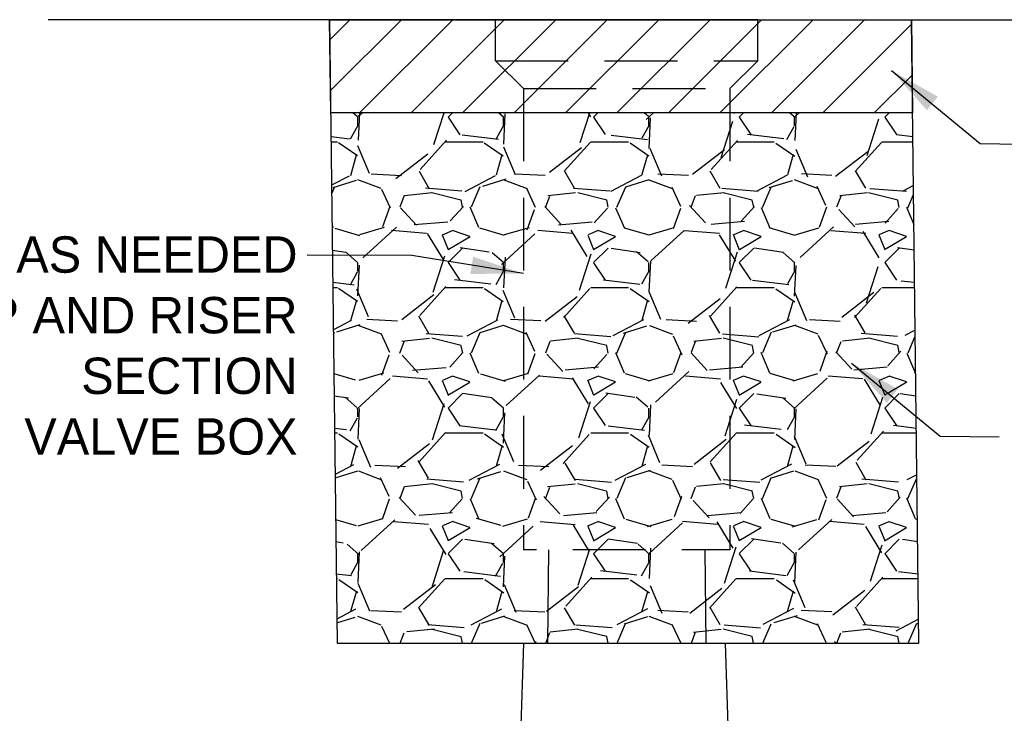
# Model space of a CAD drawing. Header units: feet. Extents: x 6 to 191, y 4 to 30.
# Tile 36 of 42: x 133.5 to 136.88, y 7.23 to 9.61. Entities that reach past the tile are written whole.
import ezdxf

# ---------------------------------------------------------------- set-up
doc = ezdxf.new("R2010")
doc.units = ezdxf.units.FT
doc.header["$MEASUREMENT"] = 0
doc.linetypes.add('DASHED2', pattern=[0.375, 0.25, -0.125])
for name, color, linetype in [('DETAIL', 130, 'Continuous'), ('DIM', 7, 'Continuous'), ('SHEET', 7, 'Continuous'), ('text', 9, 'Continuous')]:
    doc.layers.add(name, color=color, linetype=linetype)
doc.styles.get("Standard").update_dxf_attribs({"font": 'font31.shx'})

msp = doc.modelspace()

# ---------------------------------------------------------------- hatches: boundary and pattern name
at = {"layer": 'SHEET'}
h = msp.add_hatch(dxfattribs=at)
h.set_pattern_fill('ANSI31', color=247)
h.set_pattern_definition([(45, (-24.84648482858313, 141.4636343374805), (-0.08838834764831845, 0.08838834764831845), [])])
h.paths.add_polyline_path([(136.5623281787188, 9.291676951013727), (134.5639677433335, 9.291676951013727), (134.559703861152, 9.611657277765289), (136.5580642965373, 9.611657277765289)])
h = msp.add_hatch(dxfattribs=at)
h.set_pattern_fill('GRAVEL', color=247, scale=0.5)
h.set_pattern_definition([(228.012787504, (-24.48648482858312, 141.9636343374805), (-4.000000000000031, -4.500000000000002), [0.067268, -6.659544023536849]), (184.969740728, (-24.53148482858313, 141.9136343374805), (5.999999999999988, 0.5000000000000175), [0.115434, -11.427962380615]), (132.510447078, (-24.64648482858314, 141.9036343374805), (5.000000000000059, -5.499999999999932), [0.08139400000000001, -8.05801629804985]), (267.273689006, (-24.84148482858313, 141.7786343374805), (0.5000000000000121, 10.00000000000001), [0.1051189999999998, -10.40677902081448]), (292.833654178, (-24.84648482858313, 141.6736343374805), (-2.499999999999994, 6.000000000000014), [0.1030774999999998, -10.20468656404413]), (357.273689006, (-24.80648482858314, 141.5786343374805), (-10.00000000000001, 0.5000000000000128), [0.1051189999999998, -10.40677902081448]), (37.6942404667, (-24.70148482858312, 141.5736343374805), (-6.499999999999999, -4.999999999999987), [0.1390145, -13.762424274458]), (72.2553283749, (-24.59148482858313, 141.6586343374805), (3.500000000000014, 11), [0.1312439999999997, -12.99316074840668]), (121.429565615, (-24.55148482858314, 141.7836343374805), (-4.00000000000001, 6.499999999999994), [0.105475, -10.4420365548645]), (175.236358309, (-24.60648482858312, 141.8736343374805), (5.499999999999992, -0.500000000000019), [0.120416, -5.90038128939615]), (222.397437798, (-24.72648482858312, 141.8836343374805), (-5.999999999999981, -5.499999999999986), [0.155724, -15.41668750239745]), (138.814074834, (-24.34648482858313, 141.7736343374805), (-3.500000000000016, 3), [0.05315049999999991, -5.261922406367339]), (171.46923439, (-24.38648482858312, 141.8086343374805), (6.499999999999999, -0.9999999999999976), [0.1011185, -10.0107557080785]), (225, (-24.48648482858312, 141.8236343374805), (-5.551115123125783e-17, -0.4999999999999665), [0.0707105, -0.63639628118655]), (203.198590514, (-24.52148482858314, 141.8836343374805), (2.499999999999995, 0.9999999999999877), [0.038079, -3.76980755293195]), (291.801409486, (-24.55648482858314, 141.8686343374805), (-0.499999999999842, 1.500000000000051), [0.0538515, -2.63873090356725]), (30.96375653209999, (-24.53648482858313, 141.8186343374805), (1.500000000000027, 0.9999999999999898), [0.0874645, -2.82801144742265]), (161.565051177, (-24.46148482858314, 141.8636343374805), (1.000000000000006, -0.4999999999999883), [0.06324549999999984, -1.517893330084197]), (16.389540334, (-24.84648482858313, 141.8686343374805), (4.999999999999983, 1.500000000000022), [0.0886, -8.7714225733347]), (70.3461759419, (-24.76148482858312, 141.8936343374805), (-2.00000000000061, -5.500000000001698), [0.0743305, -7.3587038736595]), (293.198590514, (-24.46148482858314, 141.9636343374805), (-0.9999999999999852, 2.499999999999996), [0.0761575, -3.73172905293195]), (343.610459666, (-24.43148482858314, 141.8936343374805), (-4.999999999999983, 1.500000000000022), [0.08859999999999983, -8.771422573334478]), (339.44395478, (-24.84648482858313, 141.5586343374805), (-2.500000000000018, 1.000000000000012), [0.08543999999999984, -4.186561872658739]), (294.775140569, (-24.76648482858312, 141.5286343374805), (-2.500000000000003, 5.500000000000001), [0.071589, -7.087321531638]), (66.8014094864, (-24.45648482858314, 141.4636343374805), (0.9999999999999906, 2.499999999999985), [0.0761575, -3.73172905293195]), (17.3540246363, (-24.42648482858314, 141.5336343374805), (-6.499999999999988, -1.999999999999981), [0.0838155, -8.29771180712]), (69.44395478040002, (-24.70148482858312, 141.4636343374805), (-1.000000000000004, -2.499999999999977), [0.04271999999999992, -4.229281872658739]), (101.309932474, (-24.48648482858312, 141.4636343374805), (-0.4999999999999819, 2.000000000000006), [0.025495, -2.5240147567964]), (165.963756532, (-24.49148482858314, 141.4886343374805), (1.499999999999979, -0.5000000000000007), [0.1030775, -1.95847531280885]), (186.009005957, (-24.59148482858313, 141.5136343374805), (5.000000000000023, 0.4999999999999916), [0.095525, -9.456961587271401]), (303.690067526, (-24.53648482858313, 141.7736343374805), (-0.4999999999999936, 0.9999999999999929), [0.07211099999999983, -1.730664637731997]), (353.157226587, (-24.49648482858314, 141.7136343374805), (8.500000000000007, -1.000000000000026), [0.125897, -12.46378131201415]), (60.9453959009, (-24.37148482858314, 141.6986343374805), (-1.999999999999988, -3.499999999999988), [0.051478, -5.0963370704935]), (90, (-24.34648482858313, 141.7436343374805), (-0.4999999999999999, 0.5), [0.03, -0.47]), (120.256437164, (-24.60148482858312, 141.5286343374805), (2.000000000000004, -3.500000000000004), [0.069462, -6.876759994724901]), (48.01278750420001, (-24.63648482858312, 141.5886343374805), (4, 4.499999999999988), [0.134536, -6.592276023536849]), (0, (-24.54648482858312, 141.6886343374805), (0.5, 0.5), [0.13, -0.37]), (325.3048464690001, (-24.41648482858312, 141.6886343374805), (5.000000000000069, -3.499999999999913), [0.07905699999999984, -7.826637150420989]), (254.054604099, (-24.35148482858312, 141.6436343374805), (-0.5000000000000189, -2.000000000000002), [0.072801, -3.56725394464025]), (207.645975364, (-24.37148482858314, 141.5736343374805), (-9.499999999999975, -5.000000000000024), [0.1185325, -11.7347370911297]), (175.42607874, (-24.47648482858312, 141.5186343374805), (-6.499999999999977, 0.5000000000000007), [0.1253995, -12.41453670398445])])
h.paths.add_polyline_path([(134.5639677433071, 9.291676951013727), (134.5857033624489, 7.468957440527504), (136.5840637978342, 7.468957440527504), (136.5623281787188, 9.291676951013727)])

# ---------------------------------------------------------------- linework, layer by layer
at = {"color": 247, "linetype": 'DASHED2'}
for p, q in [((135.1293353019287, 9.611657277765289), (136.031201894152, 9.611657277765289)), ((135.1293353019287, 9.470410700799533), (135.1293353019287, 9.611657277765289)), ((136.031201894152, 9.470410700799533), (136.031201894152, 9.611657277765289)), ((136.0422392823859, 9.605578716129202), (136.0422392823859, 9.605578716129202)), ((135.1293353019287, 9.470410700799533), (136.031201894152, 9.470410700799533)), ((135.1293353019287, 9.470410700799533), (135.2256325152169, 9.375073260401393)), ((136.031201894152, 9.470410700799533), (135.9347447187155, 9.375073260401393)), ((135.2256325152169, 9.375073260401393), (135.9347447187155, 9.375073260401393))]:
    msp.add_line(p, q, dxfattribs=at)
at = {"color": 247, "linetype": 'Continuous'}
for p, q in [((135.3117734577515, 7.789776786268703), (135.3078530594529, 7.469284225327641)), ((135.8488770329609, 7.789776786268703), (135.8525241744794, 7.469284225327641)), ((135.225792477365, 7.469284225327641), (135.2043575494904, 6.830715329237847)), ((135.225792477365, 7.469284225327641), (135.9182686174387, 7.469284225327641)), ((135.9182686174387, 7.469284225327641), (135.9397035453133, 6.830715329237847))]:
    msp.add_line(p, q, dxfattribs=at)
at = {"layer": 'DETAIL'}
for q in [(133.5926259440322, 9.611657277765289), (137.9880575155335, 9.611657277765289)]:
    msp.add_line((136.031201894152, 9.611657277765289), q, dxfattribs=at)
at = {"layer": 'DIM', "linetype": 'ByBlock', "lineweight": -2}
for points in [[(136.4901805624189, 9.436738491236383), (136.7943744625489, 9.185667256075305), (136.9968014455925, 9.182806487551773)], [(135.2259538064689, 8.739480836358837), (134.8425606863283, 8.800966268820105), (134.4825921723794, 8.802866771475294)], [(136.3525346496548, 8.43198593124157), (136.6567285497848, 8.180914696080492), (136.8591555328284, 8.17805392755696)]]:
    msp.add_lwpolyline(points, dxfattribs=at)
at = {"layer": 'DIM'}
for points in [[(136.6491201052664, 9.347082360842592), (136.4901805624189, 9.436738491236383), (136.6114511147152, 9.300380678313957)], [(135.0434770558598, 8.737985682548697), (135.2259538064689, 8.739480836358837), (135.0528557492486, 8.797248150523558)], [(136.5114741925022, 8.342329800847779), (136.3525346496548, 8.43198593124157), (136.4738052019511, 8.295628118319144)]]:
    msp.add_solid(points, dxfattribs=at)
at = {"layer": 'SHEET', "flags": 128}
msp.add_lwpolyline([(134.559703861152, 9.611657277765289), (134.5857033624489, 7.468957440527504), (136.5840637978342, 7.468957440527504), (136.5580642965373, 9.611657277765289)], dxfattribs=at)
msp.add_lwpolyline([(136.5623281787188, 9.291676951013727), (134.5639677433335, 9.291676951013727), (134.559703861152, 9.611657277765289), (136.5580642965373, 9.611657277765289)], close=True, dxfattribs=at)
at = {"layer": 'SHEET', "color": 9, "linetype": 'DASHED2', "flags": 128}
for points in [[(135.2256325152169, 9.375073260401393), (135.2256325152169, 7.789776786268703)], [(135.9347447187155, 9.375073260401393), (135.9347447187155, 7.789776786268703), (135.2256325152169, 7.789776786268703)]]:
    msp.add_lwpolyline(points, dxfattribs=at)

# ---------------------------------------------------------------- texts
at = {"layer": 'text', "insert": (134.4497130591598, 8.867260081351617), "char_height": 0.125, "width": 2.180710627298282, "attachment_point": 3}
msp.add_mtext('EXCAVATE AS NEEDED\\PREMOVE TOP AND RISER SECTION\\POF Ex. VALVE BOX', dxfattribs=at)

doc.saveas('drawing.dxf')
